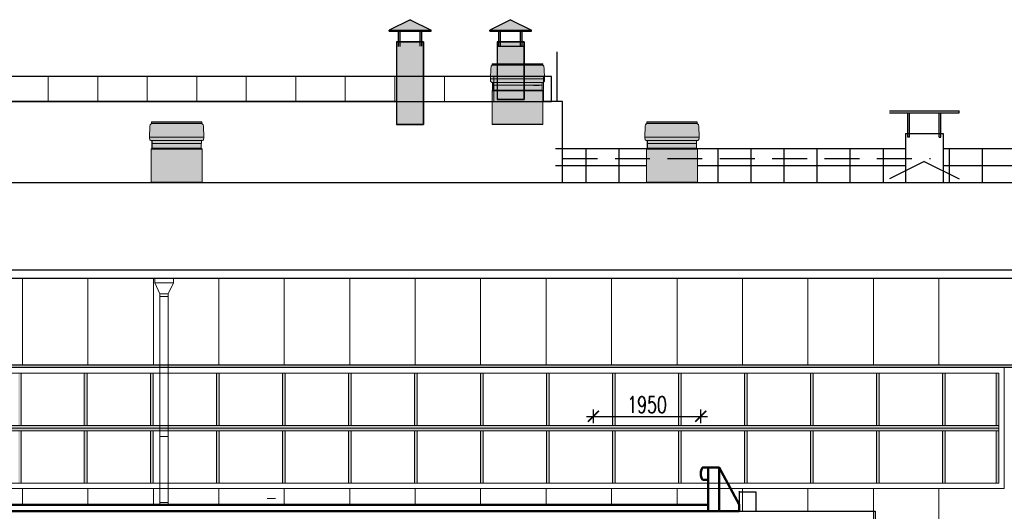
# Model space of a CAD drawing. Header units: millimetres. Extents: x 215401 to 282040, y -56103 to -5143.
# Tile 46 of 47: x 252156 to 270056, y -15671 to -6732. Entities that reach past the tile are written whole.
import ezdxf

# ---------------------------------------------------------------- set-up
doc = ezdxf.new("R2010")
doc.units = ezdxf.units.MM
doc.linetypes.add('1103.1.1-17-6-АР1_ФАСАДЫ$0$HIDDEN', pattern=[9.525, 6.35, -3.175])
doc.layers.get('Defpoints').update_dxf_attribs({"color": 8})
for name, color, linetype in [('1103.1.1-17-6-АР1_ФАСАДЫ$0$SECTION-HPV', 7, 'Continuous'), ('1103.1.1-17-6-АР1_ФАСАДЫ$0$АО', 7, 'Continuous'), ('1103.1.1-17-6-АР1_ФАСАДЫ$0$АО_окна', 4, 'Continuous'), ('1103.1.1-17-6-АР1_ФАСАДЫ$0$АО_штриховка фасад', 7, 'Continuous'), ('АО', 7, 'Continuous')]:
    doc.layers.add(name, color=color, linetype=linetype)
for name, color, linetype, lineweight in [('1103.1.1-17-6-АР1_ФАСАДЫ$0$АО_0.25', 7, 'Continuous', 25), ('1103.1.1-17-6-АР1_ФАСАДЫ$0$АСО Линия 0.2', 7, 'Continuous', 20), ('1103.1.1-17-6-АР1_ФАСАДЫ$0$ГТО-2_Штриховка', 252, 'Continuous', 18), ('АО_0.25', 7, 'Continuous', 25), ('АСО Линия 0.2', 7, 'Continuous', 20), ('ОЗиМ Металл', 1, 'Continuous', 50)]:
    doc.layers.add(name, color=color, linetype=linetype, lineweight=lineweight)
doc.styles.add('RomanS', font='romans.shx', dxfattribs={"width": 0.7})
doc.dimstyles.new('MOSOBL 1-100 (мм)', dxfattribs={"dimscale": 100, "dimtxt": 3, "dimasz": 2, "dimexe": 1.25, "dimexo": 0.625, "dimtad": 1, "dimdec": 0, "dimzin": 9, "dimtxsty": 'RomanS', "dimblk": 'ARCHTICK', "dimcen": 2.5, "dimdle": 1.25, "dimclrd": 7, "dimclre": 7, "dimclrt": 2, "dimadec": 0, "dimazin": 0, "dimtfac": 1, "dimtdec": 0, "dimtmove": 1, "dimatfit": 3, "dimfxl": 1, "dimtfill": 1, "dimlwd": 25, "dimlwe": 25, "dimarcsym": 0})

# ---------------------------------------------------------------- blocks, each defined once
blk = doc.blocks.new('1103.1.1-17-6-АР1_ФАСАДЫ$0$A$C28A2138F')
at = {"layer": '1103.1.1-17-6-АР1_ФАСАДЫ$0$АО_штриховка фасад'}
h = blk.add_hatch(color=17, dxfattribs=at)
h.dxf.hatch_style = 1
h.paths.add_polyline_path([(0, 1448), (-381, 1259), (381, 1259)])
h.paths.add_polyline_path([(381, 1259), (-381, 1259), (-381, 1238), (381, 1238)])
h.paths.add_polyline_path([(212, 1238), (182, 1238), (182, 1045), (212, 1045)])
h.paths.add_polyline_path([(-181, 1238), (-211, 1238), (-211, 1045), (-181, 1045)])
h = blk.add_hatch(color=254, dxfattribs=at)
h.dxf.hatch_style = 1
h.paths.add_polyline_path([(-245, 1045), (245, 1045), (245, 0), (-245, 0)])
at = {"layer": '1103.1.1-17-6-АР1_ФАСАДЫ$0$АО'}
blk.add_line((-245, 0, 0), (245, 0, 0), dxfattribs=at)
at = {"layer": '1103.1.1-17-6-АР1_ФАСАДЫ$0$АО', "elevation": 0}
blk.add_lwpolyline([(-245, 1045), (245, 1045), (245, 0), (-245, 0)], close=True, dxfattribs=at)
at = {"layer": '1103.1.1-17-6-АР1_ФАСАДЫ$0$АО_0.25'}
for p, q in [((0, 1448, 0), (-381, 1259, 0)), ((0, 1448, 0), (381, 1259, 0)), ((381, 1259, 0), (-381, 1259, 0)), ((-381, 1238, 0), (-381, 1259, 0)), ((-381, 1238, 0), (-381, 1259, 0)), ((-211, 964, 0), (-211, 1256, 0)), ((-181, 964, 0), (-181, 1256, 0)), ((182, 962, 0), (182, 1255, 0)), ((212, 962, 0), (212, 1255, 0)), ((381, 1238, 0), (381, 1259, 0)), ((381, 1238, 0), (-381, 1238, 0)), ((245, 1045, 0), (-245, 1045, 0)), ((245, 1045, 0), (-245, 1045, 0)), ((-245, 1045, 0), (245, 1045, 0)), ((-245, 1045, 0), (245, 1045, 0)), ((-245, 1045, 0), (-245, 0, 0)), ((-245, 1045, 0), (245, 1045, 0)), ((245, 1045, 0), (245, 0, 0))]:
    blk.add_line(p, q, dxfattribs=at)
at = {"layer": '1103.1.1-17-6-АР1_ФАСАДЫ$0$АО_штриховка фасад', "color": 254}
blk.add_line((-245, 962, 0), (245, 962, 0), dxfattribs=at)
blk = doc.blocks.new('1103.1.1-17-6-АР1_ФАСАДЫ$0$A$C47EE3667')
at = {"layer": '1103.1.1-17-6-АР1_ФАСАДЫ$0$АО_штриховка фасад'}
h = blk.add_hatch(color=254, dxfattribs=at)
h.dxf.hatch_style = 1
h.paths.add_polyline_path([(458, 1103), (-458, 1103), (-458, 1073), (458, 1073)])
h.paths.add_polyline_path([(447, 763), (-449, 763), (-449, 710), (-447, 710), (447, 710)])
h.paths.add_polyline_path([(447, 710), (-447, 710), (-447, 623), (447, 623)])
h.paths.add_polyline_path([(447, 623), (-447, 623), (-462, 608), (462, 608)])
h.paths.add_polyline_path([(462, 608), (-462, 608), (-462, 0), (462, 0)])
at = {"layer": '1103.1.1-17-6-АР1_ФАСАДЫ$0$АО_штриховка фасад', "true_color": 0x6d342d}
h = blk.add_hatch(color=17, dxfattribs=at)
h.dxf.hatch_style = 1
h.paths.add_polyline_path([(-120, 828), (-492, 828), (-492, 808), (-490, 788), (-488, 783), (-485, 778), (-479, 771), (-470, 763), (-120, 763)])
h.paths.add_polyline_path([(370, 828), (-120, 828), (-120, 763), (370, 763)])
h.paths.add_polyline_path([(492, 828), (370, 828), (370, 763), (447, 763), (456, 763), (470, 763), (479, 771), (485, 778), (488, 783), (490, 788), (492, 808)])
h.paths.add_polyline_path([(486, 1023), (480, 1048), (476, 1056), (472, 1063), (466, 1068), (462, 1071), (458, 1073), (370, 1073), (370, 828), (492, 828)])
h.paths.add_polyline_path([(370, 1073), (-120, 1073), (-120, 828), (370, 828)])
h.paths.add_polyline_path([(-120, 1073), (-458, 1073), (-462, 1071), (-466, 1068), (-472, 1063), (-476, 1056), (-480, 1048), (-486, 1023), (-492, 828), (-120, 828)])
blk.add_line((447, 623), (447, 763))
at = {"layer": '1103.1.1-17-6-АР1_ФАСАДЫ$0$SECTION-HPV', "color": 7, "linetype": 'Continuous', "lineweight": 18}
for p, q in [((458, 1103), (-458, 1103)), ((-458, 1073), (-458, 1103)), ((458, 1073), (458, 1103)), ((-492, 828), (-486, 1023)), ((-486, 1023), (-480, 1048)), ((-480, 1048), (-476, 1056)), ((-476, 1056), (-472, 1063)), ((-472, 1063), (-466, 1068)), ((-466, 1068), (-462, 1071)), ((-462, 1071), (-458, 1073)), ((458, 1073), (-458, 1073)), ((462, 1071), (458, 1073)), ((466, 1068), (462, 1071)), ((472, 1063), (466, 1068)), ((476, 1056), (472, 1063)), ((480, 1048), (476, 1056)), ((486, 1023), (480, 1048)), ((492, 828), (486, 1023)), ((-492, 808), (-492, 828)), ((492, 828), (-492, 828)), ((492, 828), (-492, 828)), ((-476, 828), (-492, 828)), ((-492, 828), (-476, 828)), ((-492, 828), (492, 828)), ((-492, 828), (492, 828)), ((-490, 788), (-492, 808)), ((-488, 783), (-490, 788)), ((-485, 778), (-488, 783)), ((-479, 771), (-485, 778)), ((-470, 763), (-479, 771)), ((-433, 828), (-476, 828)), ((-476, 828), (-433, 828)), ((-470, 763), (-456, 763)), ((-470, 763), (447, 763)), ((-470, 763), (447, 763)), ((-456, 763), (-417, 763)), ((-449, 710), (-449, 763)), ((456, 763), (417, 763)), ((433, 828), (476, 828)), ((476, 828), (433, 828)), ((470, 763), (456, 763)), ((470, 763), (479, 771)), ((476, 828), (492, 828)), ((492, 828), (476, 828)), ((479, 771), (485, 778)), ((485, 778), (488, 783)), ((488, 783), (490, 788)), ((490, 788), (492, 808)), ((492, 808), (492, 828)), ((-447, 623), (-462, 608)), ((462, 608), (-462, 608)), ((462, 608), (-462, 608)), ((-462, 608), (-462, 0)), ((-449, 710), (447, 710)), ((-449, 710), (447, 710)), ((-447, 710), (-447, 623)), ((-447, 623), (447, 623)), ((-447, 623), (447, 623)), ((-432, 710), (-421, 710)), ((-421, 710), (-391, 710)), ((-384, 709), (-392, 709)), ((-391, 710), (-345, 710)), ((-362, 709), (-384, 709)), ((-330, 709), (-362, 709)), ((-345, 710), (-292, 710)), ((-292, 709), (-330, 709)), ((447, 623), (462, 608)), ((462, 608), (462, 0))]:
    blk.add_line(p, q, dxfattribs=at)
at = {"layer": '1103.1.1-17-6-АР1_ФАСАДЫ$0$АО'}
blk.add_line((-462, 0), (462, 0), dxfattribs=at)
at = {"layer": '1103.1.1-17-6-АР1_ФАСАДЫ$0$АО_0.25'}
blk.add_line((458, 1103), (-458, 1103), dxfattribs=at)
blk = doc.blocks.new('_ArchTick')
at = {"color": 0, "linetype": 'ByBlock', "const_width": 0.15}
blk.add_lwpolyline([(-0.5, -0.5), (0.5, 0.5)], dxfattribs=at)
blk = doc.blocks.new('*D848')
at = {"color": 7, "lineweight": 25, "transparency": 16777216}
for p, q in [((262461, -13944), (264661, -13944)), ((262586, -14069), (262586, -13819)), ((264536, -14069), (264536, -13819))]:
    blk.add_line(p, q, dxfattribs=at)
at = {"layer": 'Defpoints', "color": 0, "transparency": 16777216}
for p in [(264536, -13944), (264536, -14986), (262586, -22017)]:
    blk.add_point(p, dxfattribs=at)
at = {"color": 7, "lineweight": 25, "transparency": 16777216, "xscale": 200, "yscale": 200, "zscale": 200, "rotation": 180}
blk.add_blockref('_ArchTick', (262586, -13944), dxfattribs=at)
at = {"color": 7, "lineweight": 25, "transparency": 16777216, "xscale": 200, "yscale": 200, "zscale": 200}
blk.add_blockref('_ArchTick', (264536, -13944), dxfattribs=at)
at = {"color": 2, "transparency": 16777216, "insert": (263561, -13731), "char_height": 300, "attachment_point": 5, "style": 'RomanS', "bg_fill": 3, "box_fill_scale": 1.1, "bg_fill_color": 256, "bg_fill_true_color": 13158600, "bg_fill_transparency": 0}
blk.add_mtext('1950', dxfattribs=at)

msp = doc.modelspace()

# ---------------------------------------------------------------- hatches: boundary and pattern name
at = {"layer": '1103.1.1-17-6-АР1_ФАСАДЫ$0$АО_штриховка фасад'}
h = msp.add_hatch(color=17, dxfattribs=at)
h.dxf.hatch_style = 1
h.paths.add_polyline_path([(259253.3, -6731.9), (259633.8, -6920.9), (258872.7, -6920.9)])
h.paths.add_polyline_path([(258872.7, -6920.9), (259633.8, -6920.9), (259633.8, -6941.9), (258872.7, -6941.9)])
h.paths.add_polyline_path([(259041.1, -6941.9), (259071.1, -6941.9), (259071.1, -7134.7), (259041.1, -7134.7)])
h.paths.add_polyline_path([(259433.8, -6941.9), (259463.8, -6941.9), (259463.8, -7134.7), (259433.8, -7134.7)])
h = msp.add_hatch(color=254, dxfattribs=at)
h.dxf.hatch_style = 1
h.paths.add_polyline_path([(259498.3, -7134.7), (259008.3, -7134.7), (259008.3, -8634.7), (259498.3, -8634.7)])
at = {"layer": '1103.1.1-17-6-АР1_ФАСАДЫ$0$АО_штриховка фасад', "true_color": 0x703731}
h = msp.add_hatch(color=17, dxfattribs=at)
h.dxf.hatch_style = 1
h.paths.add_polyline_path([(252180.8, -13157.9), (252130.8, -13157.9), (252130.8, -14107.7), (252180.8, -14107.7)])
h.paths.add_polyline_path([(252180.8, -14207.7), (252130.8, -14207.7), (252130.8, -15157.5), (252180.8, -15157.5)])
h = msp.add_hatch(color=17, dxfattribs=at)
h.dxf.hatch_style = 1
h.paths.add_polyline_path([(253380.8, -13157.9), (253330.8, -13157.9), (253330.8, -14107.7), (253380.8, -14107.7)])
h.paths.add_polyline_path([(253380.8, -14207.7), (253330.8, -14207.7), (253330.8, -15157.5), (253380.8, -15157.5)])
h = msp.add_hatch(color=17, dxfattribs=at)
h.dxf.hatch_style = 1
h.paths.add_polyline_path([(254580.8, -13157.9), (254530.8, -13157.9), (254530.8, -14107.7), (254580.8, -14107.7)])
h.paths.add_polyline_path([(254580.8, -14207.7), (254530.8, -14207.7), (254530.8, -15157.5), (254580.8, -15157.5)])
h = msp.add_hatch(color=17, dxfattribs=at)
h.dxf.hatch_style = 1
h.paths.add_polyline_path([(255780.8, -13157.9), (255730.8, -13157.9), (255730.8, -14107.7), (255780.8, -14107.7)])
h.paths.add_polyline_path([(255780.8, -14207.7), (255730.8, -14207.7), (255730.8, -15157.5), (255780.8, -15157.5)])
h = msp.add_hatch(color=17, dxfattribs=at)
h.dxf.hatch_style = 1
h.paths.add_polyline_path([(256980.8, -13157.9), (256930.8, -13157.9), (256930.8, -14107.7), (256980.8, -14107.7)])
h.paths.add_polyline_path([(256980.8, -14207.7), (256930.8, -14207.7), (256930.8, -15157.5), (256980.8, -15157.5)])
h = msp.add_hatch(color=17, dxfattribs=at)
h.dxf.hatch_style = 1
h.paths.add_polyline_path([(258180.8, -13157.9), (258130.8, -13157.9), (258130.8, -14107.7), (258180.8, -14107.7)])
h.paths.add_polyline_path([(258180.8, -14207.7), (258130.8, -14207.7), (258130.8, -15157.5), (258180.8, -15157.5)])
h = msp.add_hatch(color=17, dxfattribs=at)
h.dxf.hatch_style = 1
h.paths.add_polyline_path([(259380.8, -13157.9), (259330.8, -13157.9), (259330.8, -14107.7), (259380.8, -14107.7)])
h.paths.add_polyline_path([(259380.8, -14207.7), (259330.8, -14207.7), (259330.8, -15157.5), (259380.8, -15157.5)])
h = msp.add_hatch(color=17, dxfattribs=at)
h.dxf.hatch_style = 1
h.paths.add_polyline_path([(260580.8, -13157.9), (260530.8, -13157.9), (260530.8, -14107.7), (260580.8, -14107.7)])
h.paths.add_polyline_path([(260580.8, -14207.7), (260530.8, -14207.7), (260530.8, -15157.5), (260580.8, -15157.5)])
h = msp.add_hatch(color=17, dxfattribs=at)
h.dxf.hatch_style = 1
h.paths.add_polyline_path([(261780.8, -13157.9), (261730.8, -13157.9), (261730.8, -14107.7), (261780.8, -14107.7)])
h.paths.add_polyline_path([(261780.8, -14207.7), (261730.8, -14207.7), (261730.8, -15157.5), (261780.8, -15157.5)])
h = msp.add_hatch(color=17, dxfattribs=at)
h.dxf.hatch_style = 1
h.paths.add_polyline_path([(262980.8, -13157.9), (262930.8, -13157.9), (262930.8, -14107.7), (262980.8, -14107.7)])
h.paths.add_polyline_path([(262980.8, -14207.7), (262930.8, -14207.7), (262930.8, -15157.5), (262980.8, -15157.5)])
h = msp.add_hatch(color=17, dxfattribs=at)
h.dxf.hatch_style = 1
h.paths.add_polyline_path([(264180.8, -13157.9), (264130.8, -13157.9), (264130.8, -14107.7), (264180.8, -14107.7)])
h.paths.add_polyline_path([(264180.8, -14207.7), (264130.8, -14207.7), (264130.8, -15157.5), (264180.8, -15157.5)])
h = msp.add_hatch(color=17, dxfattribs=at)
h.dxf.hatch_style = 1
h.paths.add_polyline_path([(265380.8, -13157.9), (265330.8, -13157.9), (265330.8, -14107.7), (265380.8, -14107.7)])
h.paths.add_polyline_path([(265380.8, -14207.7), (265330.8, -14207.7), (265330.8, -15157.5), (265380.8, -15157.5)])
h = msp.add_hatch(color=17, dxfattribs=at)
h.dxf.hatch_style = 1
h.paths.add_polyline_path([(266580.8, -13157.9), (266530.8, -13157.9), (266530.8, -14107.7), (266580.8, -14107.7)])
h.paths.add_polyline_path([(266580.8, -14207.7), (266530.8, -14207.7), (266530.8, -15157.5), (266580.8, -15157.5)])
h = msp.add_hatch(color=17, dxfattribs=at)
h.dxf.hatch_style = 1
h.paths.add_polyline_path([(267780.8, -13157.9), (267730.8, -13157.9), (267730.8, -14107.7), (267780.8, -14107.7)])
h.paths.add_polyline_path([(267780.8, -14207.7), (267730.8, -14207.7), (267730.8, -15157.5), (267780.8, -15157.5)])
h = msp.add_hatch(color=17, dxfattribs=at)
h.dxf.hatch_style = 1
h.paths.add_polyline_path([(268980.8, -13157.9), (268930.8, -13157.9), (268930.8, -14107.7), (268980.8, -14107.7)])
h.paths.add_polyline_path([(268980.8, -14207.7), (268930.8, -14207.7), (268930.8, -15157.5), (268980.8, -15157.5)])
h = msp.add_hatch(color=17, dxfattribs=at)
h.dxf.hatch_style = 1
h.paths.add_polyline_path([(269955.5, -13157.9), (269905.5, -13157.9), (269905.5, -14107.7), (269955.5, -14107.7)])
h.paths.add_polyline_path([(269955.5, -14207.7), (269905.5, -14207.7), (269905.5, -15157.5), (269955.5, -15157.5)])
h = msp.add_hatch(color=17, dxfattribs=at)
h.dxf.hatch_style = 1
h.paths.add_polyline_path([(227156, -14157.7), (227156, -14207.7), (269955.5, -14207.7), (269955.5, -14157.7)])
h.paths.add_polyline_path([(269955.5, -14157.7), (269955.5, -14107.7), (227156, -14107.7), (227156, -14157.7)])
at = {"layer": '1103.1.1-17-6-АР1_ФАСАДЫ$0$ГТО-2_Штриховка'}
h = msp.add_hatch(dxfattribs=at)
h.set_pattern_fill('_USER', scale=900, angle=90, pattern_type=0)
h.set_pattern_definition([(90, (299475.1, -8287.3), (-900, 6e-14), [])])
h.paths.add_polyline_path([(225585.8, -8217.3), (261825.8, -8217.3), (261825.8, -7767.3), (225585.8, -7767.3)])

# ---------------------------------------------------------------- linework, layer by layer
at = {"layer": '1103.1.1-17-6-АР1_ФАСАДЫ$0$АО'}
for p, q in [((261925.8, -8217.3), (261925.8, -7317.3)), ((259008.3, -8217.3), (234334.9, -8217.3)), ((259498.3, -8217.3), (260744, -8217.3)), ((262025.8, -8217.3), (261667.6, -8217.3)), ((262025.8, -9693.6), (262025.8, -8217.3)), ((259498.3, -8634.7, 0), (259008.3, -8634.7, 0))]:
    msp.add_line(p, q, dxfattribs=at)
at = {"layer": '1103.1.1-17-6-АР1_ФАСАДЫ$0$АО', "elevation": 0}
for points in [[(259498.3, -7134.7), (259008.3, -7134.7), (259008.3, -8634.7), (259498.3, -8634.7)], [(225585.8, -8217.3), (261825.8, -8217.3), (261825.8, -7767.3), (225585.8, -7767.3)]]:
    msp.add_lwpolyline(points, close=True, dxfattribs=at)
at = {"layer": '1103.1.1-17-6-АР1_ФАСАДЫ$0$АО_0.25'}
for p, q in [((259253.3, -6731.9), (258872.7, -6920.9)), ((259253.3, -6731.9), (259633.8, -6920.9)), ((258872.7, -6920.9), (259633.8, -6920.9)), ((258872.7, -6941.9), (258872.7, -6920.9)), ((258872.7, -6941.9), (259633.8, -6941.9)), ((259041.1, -7217.7), (259041.1, -6925.2)), ((259071.1, -7217.7), (259071.1, -6925.2)), ((259433.8, -7216.2), (259433.8, -6923.7)), ((259463.8, -7216.2), (259463.8, -6923.7)), ((259633.8, -6941.9), (259633.8, -6920.9)), ((259633.8, -6941.9), (259633.8, -6920.9)), ((259008.3, -7134.7), (259498.3, -7134.7)), ((259008.3, -7134.7), (259498.3, -7134.7)), ((259498.3, -7134.7), (259008.3, -7134.7)), ((259498.3, -7134.7), (259008.3, -7134.7)), ((259008.3, -7134.7), (259008.3, -8634.7, 0)), ((259498.3, -7134.7), (259008.3, -7134.7)), ((259498.3, -7134.7, 0), (259498.3, -8634.7, 0))]:
    msp.add_line(p, q, dxfattribs=at)
at = {"layer": '1103.1.1-17-6-АР1_ФАСАДЫ$0$АО_0.25', "linetype": '1103.1.1-17-6-АР1_ФАСАДЫ$0$HIDDEN', "ltscale": 100}
msp.add_line((262025.8, -9254, 0), (268715.1, -9254, 0), dxfattribs=at)
at = {"layer": '1103.1.1-17-6-АР1_ФАСАДЫ$0$АО_окна', "lineweight": 20}
for p, q in [((227156, -14107.7, 0), (269955.5, -14107.7, 0)), ((227156, -14157.7, 0), (269955.5, -14157.7, 0)), ((227156, -14207.7, 0), (269955.5, -14207.7, 0)), ((227156, -15157.5, 0), (269905.5, -15157.5, 0))]:
    msp.add_line(p, q, dxfattribs=at)
at = {"layer": '1103.1.1-17-6-АР1_ФАСАДЫ$0$АО_окна', "lineweight": 20, "elevation": 0}
for points in [[(227056, -13057.9), (270055.5, -13057.9), (270055.5, -15257.5), (227056, -15257.5)], [(227156, -13157.9), (269955.5, -13157.9), (269955.5, -15157.5), (227156, -15157.5)], [(253330.8, -13157.9), (252180.8, -13157.9), (252180.8, -14107.7), (253330.8, -14107.7)], [(254530.8, -13157.9), (253380.8, -13157.9), (253380.8, -14107.7), (254530.8, -14107.7)], [(255730.8, -13157.9), (254580.8, -13157.9), (254580.8, -14107.7), (255730.8, -14107.7)], [(256930.8, -13157.9), (255780.8, -13157.9), (255780.8, -14107.7), (256930.8, -14107.7)], [(258130.8, -13157.9), (256980.8, -13157.9), (256980.8, -14107.7), (258130.8, -14107.7)], [(259330.8, -13157.9), (258180.8, -13157.9), (258180.8, -14107.7), (259330.8, -14107.7)], [(260530.8, -13157.9), (259380.8, -13157.9), (259380.8, -14107.7), (260530.8, -14107.7)], [(261730.8, -13157.9), (260580.8, -13157.9), (260580.8, -14107.7), (261730.8, -14107.7)], [(262930.8, -13157.9), (261780.8, -13157.9), (261780.8, -14107.7), (262930.8, -14107.7)], [(264130.8, -13157.9), (262980.8, -13157.9), (262980.8, -14107.7), (264130.8, -14107.7)], [(265330.8, -13157.9), (264180.8, -13157.9), (264180.8, -14107.7), (265330.8, -14107.7)], [(266530.8, -13157.9), (265380.8, -13157.9), (265380.8, -14107.7), (266530.8, -14107.7)], [(267730.8, -13157.9), (266580.8, -13157.9), (266580.8, -14107.7), (267730.8, -14107.7)], [(268930.8, -13157.9), (267780.8, -13157.9), (267780.8, -14107.7), (268930.8, -14107.7)], [(269905.5, -13157.9), (268980.8, -13157.9), (268980.8, -14107.7), (269905.5, -14107.7)], [(253330.8, -14207.7), (252180.8, -14207.7), (252180.8, -15157.5), (253330.8, -15157.5)], [(254530.8, -14207.7), (253380.8, -14207.7), (253380.8, -15157.5), (254530.8, -15157.5)], [(255730.8, -14207.7), (254580.8, -14207.7), (254580.8, -15157.5), (255730.8, -15157.5)], [(256930.8, -14207.7), (255780.8, -14207.7), (255780.8, -15157.5), (256930.8, -15157.5)], [(258130.8, -14207.7), (256980.8, -14207.7), (256980.8, -15157.5), (258130.8, -15157.5)], [(259330.8, -14207.7), (258180.8, -14207.7), (258180.8, -15157.5), (259330.8, -15157.5)], [(260530.8, -14207.7), (259380.8, -14207.7), (259380.8, -15157.5), (260530.8, -15157.5)], [(261730.8, -14207.7), (260580.8, -14207.7), (260580.8, -15157.5), (261730.8, -15157.5)], [(262930.8, -14207.7), (261780.8, -14207.7), (261780.8, -15157.5), (262930.8, -15157.5)], [(264130.8, -14207.7), (262980.8, -14207.7), (262980.8, -15157.5), (264130.8, -15157.5)], [(265330.8, -14207.7), (264180.8, -14207.7), (264180.8, -15157.5), (265330.8, -15157.5)], [(266530.8, -14207.7), (265380.8, -14207.7), (265380.8, -15157.5), (266530.8, -15157.5)], [(267730.8, -14207.7), (266580.8, -14207.7), (266580.8, -15157.5), (267730.8, -15157.5)], [(268930.8, -14207.7), (267780.8, -14207.7), (267780.8, -15157.5), (268930.8, -15157.5)], [(269905.5, -14207.7), (268980.8, -14207.7), (268980.8, -15157.5), (269905.5, -15157.5)]]:
    msp.add_lwpolyline(points, close=True, dxfattribs=at)
at = {"layer": '1103.1.1-17-6-АР1_ФАСАДЫ$0$АСО Линия 0.2'}
for p, q in [((254951.4, -11435.2, 0), (254611.4, -11435.2, 0)), ((254611.4, -11515.2, 0), (254611.4, -11435.2, 0)), ((254951.4, -11515.2, 0), (254951.4, -11435.2, 0)), ((254706.4, -11714.9, 0), (254611.4, -11514.9, 0)), ((254611.4, -11515.2, 0), (254951.4, -11515.2, 0)), ((254951.4, -11514.9, 0), (254856.4, -11714.9, 0)), ((254856.4, -11714.9, 0), (254706.4, -11714.9, 0)), ((254706.4, -11714.9, 0), (254706.4, -15550.3, 0)), ((254856.4, -11764.2, 0), (254706.4, -11764.2, 0)), ((254856.4, -11714.9, 0), (254855.7, -15550.3, 0)), ((254856.4, -14313, 0), (254706.4, -14313, 0)), ((254856.4, -15513, 0), (254706.4, -15513, 0))]:
    msp.add_line(p, q, dxfattribs=at)
at = {"layer": 'АО', "elevation": 0}
for points in [[(219086.4, -9693.6), (279384.4, -9693.6)], [(279384.4, -9693.6), (279384.4, -11286.2), (219086.4, -11286.2)], [(279384.4, -9842.5), (279384.4, -11435.2), (219086.4, -11435.2)]]:
    msp.add_lwpolyline(points, dxfattribs=at)
msp.add_lwpolyline([(219386.4, -13007.5), (278816, -13007.5), (278816, -13057.5), (219386.4, -13057.5)], close=True, dxfattribs=at)
at = {"layer": 'АО_0.25'}
for p, q in [((267967.3, -8392, 0), (269235.8, -8392, 0)), ((269235.8, -8427, 0), (269235.8, -8392, 0)), ((269235.8, -8427, 0), (269235.8, -8392, 0)), ((267967.3, -8427, 0), (269235.8, -8427, 0)), ((268302.8, -8867.5, 0), (268302.8, -8427, 0)), ((268332.8, -8867.5, 0), (268332.8, -8427, 0)), ((268870.3, -8867.5, 0), (268870.3, -8427, 0)), ((268900.3, -8867.5, 0), (268900.3, -8427, 0)), ((268256.6, -8803.1, 0), (268256.6, -9693.6, 0)), ((268256.6, -8803.1, 0), (268946.6, -8803.1, 0)), ((268332.8, -8867.5, 0), (268302.8, -8867.5, 0)), ((268870.3, -8867.5, 0), (268900.3, -8867.5, 0)), ((268946.6, -8803.1, 0), (268946.6, -9693.6, 0)), ((263551.9, -9079.6, 0), (261896.2, -9079.6, 0)), ((262450.3, -9079.6, 0), (262450.3, -9693.6, 0)), ((263050.3, -9079.6, 0), (263050.3, -9693.6, 0)), ((268256.6, -9079.6, 0), (264475.3, -9079.6, 0)), ((264850.3, -9079.6, 0), (264850.3, -9693.6, 0)), ((265450.3, -9079.6, 0), (265450.3, -9693.6, 0)), ((266050.3, -9079.6, 0), (266050.3, -9693.6, 0)), ((266650.3, -9079.6, 0), (266650.3, -9693.6, 0)), ((267250.3, -9079.6, 0), (267250.3, -9693.6, 0)), ((267850.3, -9079.6, 0), (267850.3, -9693.6, 0)), ((278850.3, -9079.6, 0), (268946.6, -9079.6, 0)), ((269050.3, -9079.6, 0), (269050.3, -9693.6, 0)), ((269650.3, -9079.6, 0), (269650.3, -9693.6, 0)), ((263551.8, -9391.9, 0), (261896.2, -9391.9, 0)), ((268256.6, -9391.9, 0), (264475.4, -9391.9, 0)), ((268601.6, -9310.1, 0), (267967.3, -9625.1, 0)), ((268601.6, -9310.1, 0), (269235.8, -9625.1, 0)), ((278850.3, -9391.9, 0), (268946.6, -9391.9, 0)), ((265235.9, -15315.5), (265535.9, -15315.5)), ((265236, -15302), (265236, -15656.9)), ((265535.9, -15315.5), (265535.9, -15670.3)), ((224471.9, -15670.3), (267705.8, -15670.3)), ((267705.8, -15670.3), (267705.8, -17152.3))]:
    msp.add_line(p, q, dxfattribs=at)
at = {"layer": 'АО_0.25', "lineweight": 9}
for p, q in [((252205.5, -13007.5, 0), (252205.5, -11435.1, 0)), ((253395.5, -13007.5, 0), (253395.5, -11435.1, 0)), ((254585.5, -13007.5, 0), (254585.5, -11435.1, 0)), ((255775.5, -13007.5, 0), (255775.5, -11435.1, 0)), ((256965.5, -13007.5, 0), (256965.5, -11435.1, 0)), ((258155.5, -13007.5, 0), (258155.5, -11435.1, 0)), ((259345.5, -13007.5, 0), (259345.5, -11435.1, 0)), ((260535.5, -13007.5, 0), (260535.5, -11435.1, 0)), ((261725.5, -13007.5, 0), (261725.5, -11435.1, 0)), ((262915.5, -13007.5, 0), (262915.5, -11435.1, 0)), ((264105.5, -13007.5, 0), (264105.5, -11435.1, 0)), ((265295.5, -13007.5, 0), (265295.5, -11435.1, 0)), ((266485.5, -13007.5, 0), (266485.5, -11435.1, 0)), ((267675.5, -13007.5, 0), (267675.5, -11435.1, 0)), ((268865.5, -13007.5, 0), (268865.5, -11435.1, 0)), ((252205.5, -15550.3, 0), (252205.5, -15257.5, 0)), ((253395.5, -15550.3, 0), (253395.5, -15257.5, 0)), ((254585.5, -15550.3, 0), (254585.5, -15257.5, 0)), ((255775.5, -15550.3, 0), (255775.5, -15257.5, 0)), ((256965.5, -15550.3, 0), (256965.5, -15257.5, 0)), ((258155.5, -15550.3, 0), (258155.5, -15257.5, 0)), ((259345.5, -15550.3, 0), (259345.5, -15257.5, 0)), ((260535.5, -15550.3, 0), (260535.5, -15257.5, 0)), ((261725.5, -15550.3, 0), (261725.5, -15257.5, 0)), ((262915.5, -15550.3, 0), (262915.5, -15257.5, 0)), ((264105.5, -15550.3, 0), (264105.5, -15257.5, 0)), ((265295.5, -15670.3, 0), (265295.5, -15257.5, 0)), ((266485.5, -15670.3, 0), (266485.5, -15257.5, 0)), ((267675.5, -21177.3, 0), (267675.5, -15257.5, 0)), ((268865.5, -20977.3, 0), (268865.5, -15257.5, 0))]:
    msp.add_line(p, q, dxfattribs=at)
at = {"layer": 'АСО Линия 0.2', "lineweight": 9}
msp.add_line((256805.7, -15438.8), (256655.7, -15438.8), dxfattribs=at)
at = {"layer": 'ОЗиМ Металл'}
for p, q in [((265235.9, -15549.6), (264870.5, -14873.6)), ((264670.5, -15550.3), (217701.7, -15550.3)), ((265235.9, -15670.3), (265235.9, -15549.6)), ((264670.5, -15670.3), (217701.7, -15670.3)), ((264735.9, -15670.3), (265235.9, -15670.3))]:
    msp.add_line(p, q, dxfattribs=at)
msp.add_lwpolyline([(264570.5, -15098.6), (264670.5, -15098.6), (264670.5, -14873.6), (264570.5, -14873.6, 0.3079159)], format="xyb", close=True, dxfattribs=at)
msp.add_lwpolyline([(264670.5, -15670.3), (264870.5, -15670.3), (264870.5, -14873.6), (264670.5, -14873.6)], close=True, dxfattribs=at)

# ---------------------------------------------------------------- block references
at = {"layer": '1103.1.1-17-6-АР1_ФАСАДЫ$0$АО', "xscale": -1}
for name, p in [('1103.1.1-17-6-АР1_ФАСАДЫ$0$A$C28A2138F', (261080.9, -8180.1, 0)), ('1103.1.1-17-6-АР1_ФАСАДЫ$0$A$C47EE3667', (261205.8, -8634.7)), ('1103.1.1-17-6-АР1_ФАСАДЫ$0$A$C47EE3667', (255009.3, -9693.6, 0)), ('1103.1.1-17-6-АР1_ФАСАДЫ$0$A$C47EE3667', (264013.6, -9693.6, 0))]:
    msp.add_blockref(name, p, dxfattribs=at)

# ---------------------------------------------------------------- next in the draw order: dimensions: what is measured, and where the dimension line sits
at = {"color": 5}
dim = msp.add_linear_dim(base=(264535.9, -13943.8), p1=(262586.2, -22017.3), p2=(264535.9, -14986.1), dimstyle='MOSOBL 1-100 (мм)', override={"dimfxl": 1.25, "dimfxlon": 1, "dimarcsym": 1}, dxfattribs=at)
dim.commit()
dim.dimension.update_dxf_attribs({"geometry": '*D848', "text_midpoint": (263561.1, -13731.3)})

doc.saveas('drawing.dxf')
